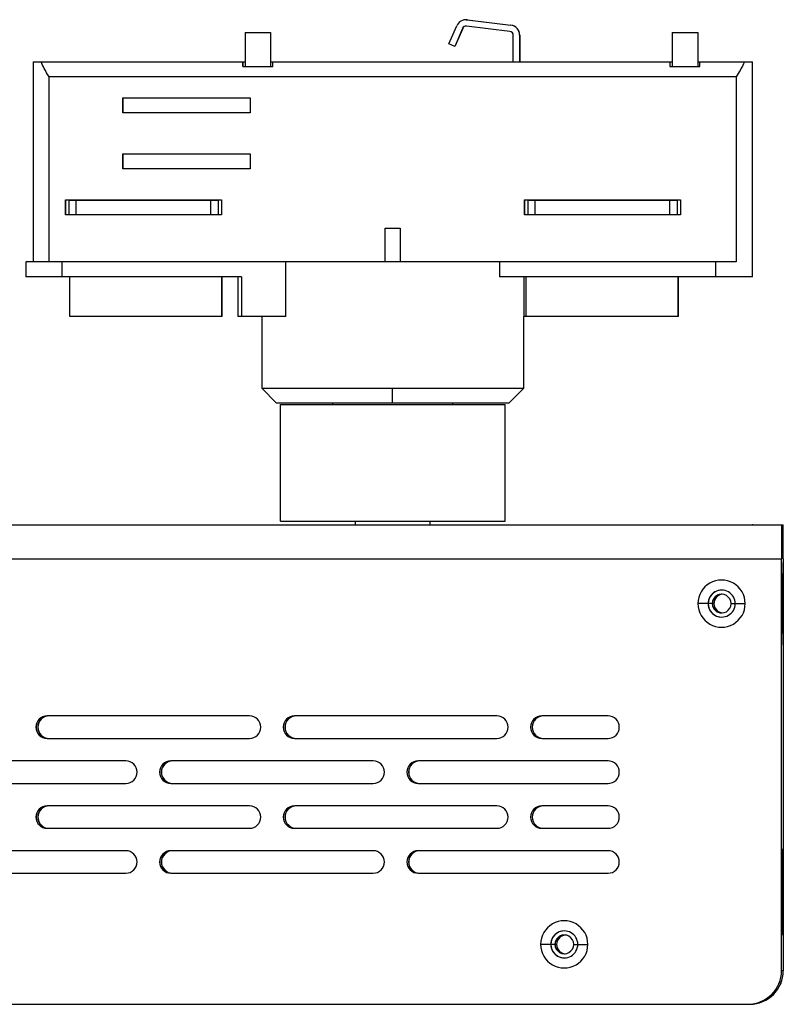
# Model space of a CAD drawing. Header units: millimetres. Extents: x -252 to 109, y -16 to 256.
# Tile 3 of 15: x -184 to -82, y 125 to 256. Entities that reach past the tile are written whole.
import ezdxf

# ---------------------------------------------------------------- set-up
doc = ezdxf.new("R2010")
doc.units = ezdxf.units.MM
doc.header["$PDSIZE"] = -1

msp = doc.modelspace()

# ---------------------------------------------------------------- linework, layer by layer
at = {"color": 7, "linetype": 'Continuous', "lineweight": 25}
for p, q in [((-124.55, 256.43), (-124.57, 256.43)), ((-124.55, 256.43), (-124.39, 256.42)), ((-124.4, 256.42), (-118.6, 255.7)), ((-124.39, 256.42), (-124.4, 256.42)), ((-124.39, 256.42), (-118.58, 255.7)), ((-126.84, 253.19), (-125.81, 255.61)), ((-125.03, 255.27), (-126.05, 252.85)), ((-125.01, 255.27), (-126.04, 252.85)), ((-125.01, 255.27), (-125.03, 255.27)), ((-118.7, 254.86), (-124.5, 255.57)), ((-118.6, 255.7), (-118.58, 255.7)), ((-154.05, 254.71), (-154.05, 250.16)), ((-154.05, 254.71), (-150.65, 254.71)), ((-150.65, 254.71), (-150.65, 250.16)), ((-150.65, 254.71), (-150.65, 250.16)), ((-118.26, 250.81), (-118.26, 254.36)), ((-117.4, 254.36), (-117.41, 254.36)), ((-117.41, 254.36), (-117.41, 250.81)), ((-117.4, 254.36), (-117.4, 250.81)), ((-97.05, 254.71), (-97.05, 250.16)), ((-97.05, 254.71), (-93.65, 254.71)), ((-93.65, 254.71), (-93.65, 250.16)), ((-93.65, 254.71), (-93.65, 250.16)), ((-126.05, 252.85), (-126.84, 253.19)), ((-126.05, 252.85), (-126.04, 252.85)), ((-182.34, 250.81), (-182.34, 224.11)), ((-182.34, 250.81), (-154.05, 250.81)), ((-154.35, 250.81), (-154.35, 250.16)), ((-154.35, 250.16), (-150.35, 250.16)), ((-154.34, 250.16), (-154.34, 250.81)), ((-150.65, 250.81), (-97.05, 250.81)), ((-150.35, 250.16), (-150.35, 250.81)), ((-97.35, 250.81), (-97.35, 250.16)), ((-97.35, 250.16), (-93.35, 250.16)), ((-97.34, 250.16), (-97.34, 250.81)), ((-93.65, 250.81), (-86.34, 250.81)), ((-93.35, 250.16), (-93.35, 250.81)), ((-86.34, 222.11), (-86.34, 250.81)), ((-88.5, 248.81), (-180.21, 248.81)), ((-180.21, 224.11), (-180.21, 248.81)), ((-88.5, 248.81), (-88.5, 224.11)), ((-170.36, 244.01), (-170.36, 246.01)), ((-170.36, 246.01), (-153.36, 246.01)), ((-170.32, 244.01), (-170.32, 246.01)), ((-153.36, 246.01), (-153.36, 244.01)), ((-153.36, 244.01), (-170.36, 244.01)), ((-170.36, 236.51), (-170.36, 238.51)), ((-170.36, 238.51), (-153.36, 238.51)), ((-170.32, 236.51), (-170.32, 238.51)), ((-153.36, 238.51), (-153.36, 236.51)), ((-153.36, 236.51), (-170.36, 236.51)), ((-178.01, 230.36), (-178.01, 232.36)), ((-178.01, 232.36), (-157.21, 232.36)), ((-177.97, 230.36), (-177.97, 232.36)), ((-177.59, 232.31), (-177.59, 230.41)), ((-177.59, 232.31), (-157.59, 232.31)), ((-176.61, 230.41), (-176.61, 232.31)), ((-158.61, 230.41), (-158.61, 232.31)), ((-157.59, 230.41), (-157.59, 232.31)), ((-157.21, 232.36), (-157.21, 230.36)), ((-116.76, 230.36), (-116.76, 232.36)), ((-116.76, 232.36), (-95.96, 232.36)), ((-116.72, 230.36), (-116.72, 232.36)), ((-116.34, 232.31), (-116.34, 230.41)), ((-116.34, 232.31), (-96.34, 232.31)), ((-115.36, 230.41), (-115.36, 232.31)), ((-97.36, 230.41), (-97.36, 232.31)), ((-96.34, 230.41), (-96.34, 232.31)), ((-95.96, 232.36), (-95.96, 230.36)), ((-157.21, 230.36), (-178.01, 230.36)), ((-177.59, 230.41), (-157.59, 230.41)), ((-95.96, 230.36), (-116.76, 230.36)), ((-116.34, 230.41), (-96.34, 230.41)), ((-135.36, 224.11), (-135.36, 228.61)), ((-135.36, 228.61), (-133.36, 228.61)), ((-135.35, 224.11), (-135.35, 228.61)), ((-133.36, 228.61), (-133.36, 224.11)), ((-183.31, 224.11), (-183.31, 222.11)), ((-88.5, 224.11), (-183.31, 224.11)), ((-178.46, 222.11), (-178.46, 224.11)), ((-148.62, 216.81), (-148.62, 224.11)), ((-120.11, 224.11), (-120.11, 222.11)), ((-91.24, 222.11), (-91.24, 224.11)), ((-154.54, 222.11), (-183.31, 222.11)), ((-177.46, 216.81), (-177.46, 222.11)), ((-157.16, 216.81), (-157.16, 222.11)), ((-157.11, 216.81), (-157.11, 222.11)), ((-155.04, 222.11), (-155.04, 216.81)), ((-154.54, 222.11), (-154.54, 216.81)), ((-86.34, 222.11), (-120.11, 222.11)), ((-116.84, 222.11), (-116.84, 216.81)), ((-116.56, 216.81), (-116.56, 222.11)), ((-96.26, 216.81), (-96.26, 222.11)), ((-96.22, 216.81), (-96.22, 222.11)), ((-157.11, 216.81), (-177.46, 216.81)), ((-148.62, 216.81), (-155.04, 216.81)), ((-151.84, 216.81), (-151.84, 207.21)), ((-116.84, 207.21), (-116.84, 216.81)), ((-96.22, 216.81), (-116.84, 216.81)), ((-151.84, 207.21), (-149.84, 205.21)), ((-151.84, 207.21), (-116.84, 207.21)), ((-134.38, 205.21), (-134.38, 207.21)), ((-118.84, 205.21), (-116.84, 207.21)), ((-118.84, 205.21), (-149.84, 205.21)), ((-142.34, 205.06), (-142.34, 205.21)), ((-126.34, 205.06), (-126.34, 205.21)), ((-149.34, 189.46), (-149.34, 205.06)), ((-149.34, 205.06), (-119.34, 205.06)), ((-119.34, 189.46), (-119.34, 205.06)), ((-149.34, 189.46), (-119.34, 189.46)), ((-139.34, 188.96), (-139.34, 189.46)), ((-129.34, 188.96), (-129.34, 189.46)), ((-247.45, 188.96), (-82.23, 188.96)), ((-82.45, 188.96), (-82.46, 184.46)), ((-82.45, 188.96), (-82.45, 187.46)), ((-82.23, 187.46), (-82.23, 188.96)), ((-82.22, 184.46), (-82.23, 188.96)), ((-82.45, 187.46), (-82.45, 184.46)), ((-82.45, 187.46), (-82.23, 187.46)), ((-82.23, 184.46), (-82.23, 187.46)), ((-247.46, 184.46), (-82.45, 184.46)), ((-82.46, 129.46), (-82.46, 184.46)), ((-82.45, 129.46), (-82.45, 184.46)), ((-82.23, 184.46), (-82.23, 129.46)), ((-82.22, 184.46), (-82.23, 184.46)), ((-82.22, 184.46), (-82.22, 129.46)), ((-82.45, 183.96), (-82.45, 182.46)), ((-82.45, 183.96), (-82.45, 183.96)), ((-82.23, 183.96), (-82.23, 183.96)), ((-82.23, 183.96), (-82.23, 182.46)), ((-82.45, 182.46), (-82.45, 182.46)), ((-82.45, 182.46), (-82.45, 174.46)), ((-82.23, 182.46), (-82.23, 182.46)), ((-82.23, 174.46), (-82.23, 182.46)), ((-91.69, 178.46), (-93.61, 178.46)), ((-91.49, 178.46), (-91.48, 178.46)), ((-89.2, 178.46), (-87.31, 178.46)), ((-82.45, 174.46), (-82.45, 174.46)), ((-82.45, 174.46), (-82.45, 172.96)), ((-82.23, 174.46), (-82.23, 174.46)), ((-82.23, 174.46), (-82.23, 172.96)), ((-82.45, 172.96), (-82.45, 172.96)), ((-82.23, 172.96), (-82.23, 172.96)), ((-153.46, 163.46), (-180.46, 163.46)), ((-120.46, 163.46), (-147.46, 163.46)), ((-105.61, 163.46), (-114.46, 163.46)), ((-180.46, 160.46), (-153.46, 160.46)), ((-147.46, 160.46), (-120.46, 160.46)), ((-114.46, 160.46), (-105.61, 160.46)), ((-169.96, 157.46), (-196.96, 157.46)), ((-136.96, 157.46), (-163.96, 157.46)), ((-105.61, 157.46), (-130.96, 157.46)), ((-196.96, 154.46), (-169.96, 154.46)), ((-163.96, 154.46), (-136.96, 154.46)), ((-130.96, 154.46), (-105.61, 154.46)), ((-153.46, 151.46), (-180.46, 151.46)), ((-120.46, 151.46), (-147.46, 151.46)), ((-105.61, 151.46), (-114.46, 151.46)), ((-180.46, 148.46), (-153.46, 148.46)), ((-147.46, 148.46), (-120.46, 148.46)), ((-114.46, 148.46), (-105.61, 148.46)), ((-169.96, 145.46), (-196.96, 145.46)), ((-136.96, 145.46), (-163.96, 145.46)), ((-105.61, 145.46), (-130.96, 145.46)), ((-82.33, 145.71), (-82.35, 145.71)), ((-82.35, 145.71), (-82.35, 134.21)), ((-82.32, 139.96), (-82.33, 145.71)), ((-196.96, 142.46), (-169.96, 142.46)), ((-163.96, 142.46), (-136.96, 142.46)), ((-130.96, 142.46), (-105.61, 142.46)), ((-82.36, 139.96), (-82.32, 139.96)), ((-82.33, 134.21), (-82.32, 139.96)), ((-82.35, 134.21), (-82.33, 134.21)), ((-112.69, 132.96), (-114.61, 132.96)), ((-112.49, 132.96), (-112.48, 132.96)), ((-110.2, 132.96), (-108.31, 132.96)), ((-82.46, 129.46), (-82.22, 129.46)), ((-227.44, 124.96), (-86.95, 124.96))]:
    msp.add_line(p, q, dxfattribs=at)
at = {"color": 7, "linetype": 'Continuous'}
msp.add_line((-86.34, 188.96), (-86.35, 188.96), dxfattribs=at)
at = {"color": 7, "linetype": 'Continuous', "lineweight": 25}
for centre, radius, start, end in [((-124.57, 255.08), 1.35, 83, 156.9691), ((-124.57, 255.08), 0.5, 83, 156.9691), ((-124.55, 255.08), 0.5, 90, 156.9691), ((-118.76, 254.36), 1.35, 359.9999, 82.9999), ((-118.75, 254.36), 1.35, 359.9999, 82.9999), ((-118.76, 254.36), 0.5, 359.9999, 82.9999), ((-90.46, 178.46), 3.15, 359.9999, 180.0001), ((-90.45, 178.46), 1.8, 359.9999, 180.0001), ((-90.45, 178.46), 1.8, 90.0001, 180.0001), ((-90.45, 178.46), 1.25, 359.9999, 180.0001), ((-90.44, 178.46), 1.25, 90.0001, 180.0001), ((-90.24, 178.46), 1.25, 94.9411, 180.0001), ((-90.23, 178.46), 1.25, 95.1257, 180.0001), ((-90.46, 178.46), 3.15, 179.9999, 0.0001), ((-90.45, 178.46), 1.8, 179.9999, 0.0001), ((-90.45, 178.46), 1.8, 179.9999, 269.9999), ((-90.45, 178.46), 1.25, 179.9999, 0.0001), ((-90.44, 178.46), 1.25, 179.9999, 269.9999), ((-90.24, 178.46), 1.25, 179.9999, 265.0589), ((-90.23, 178.46), 1.25, 179.9999, 264.8743), ((-180.46, 161.96), 1.5, 90.0001, 269.9999), ((-180.45, 161.96), 1.5, 90.0001, 269.9999), ((-180.23, 161.96), 1.5, 90.0001, 269.9999), ((-180.22, 161.96), 1.5, 90.0001, 269.9999), ((-153.46, 161.96), 1.5, 270.0001, 89.9999), ((-147.46, 161.96), 1.5, 90.0001, 269.9999), ((-147.45, 161.96), 1.5, 90.0001, 269.9999), ((-147.23, 161.96), 1.5, 90.0001, 269.9999), ((-147.22, 161.96), 1.5, 90.0001, 269.9999), ((-120.46, 161.96), 1.5, 270.0001, 89.9999), ((-114.46, 161.96), 1.5, 90.0001, 269.9999), ((-114.45, 161.96), 1.5, 90.0001, 269.9999), ((-114.23, 161.96), 1.5, 90.0001, 269.9999), ((-114.22, 161.96), 1.5, 90.0001, 269.9999), ((-105.61, 161.96), 1.5, 270.0001, 89.9999), ((-169.96, 155.96), 1.5, 270.0001, 89.9999), ((-163.96, 155.96), 1.5, 90.0001, 269.9999), ((-163.95, 155.96), 1.5, 90.0001, 269.9999), ((-163.73, 155.96), 1.5, 90.0001, 269.9999), ((-163.72, 155.96), 1.5, 90.0001, 269.9999), ((-136.96, 155.96), 1.5, 270.0001, 89.9999), ((-130.96, 155.96), 1.5, 90.0001, 269.9999), ((-130.95, 155.96), 1.5, 90.0001, 269.9999), ((-130.73, 155.96), 1.5, 90.0001, 269.9999), ((-130.72, 155.96), 1.5, 90.0001, 269.9999), ((-105.61, 155.96), 1.5, 270.0001, 89.9999), ((-180.46, 149.96), 1.5, 90.0001, 269.9999), ((-180.45, 149.96), 1.5, 90.0001, 269.9999), ((-180.23, 149.96), 1.5, 90.0001, 269.9999), ((-180.22, 149.96), 1.5, 90.0001, 269.9999), ((-153.46, 149.96), 1.5, 270.0001, 89.9999), ((-147.46, 149.96), 1.5, 90.0001, 269.9999), ((-147.45, 149.96), 1.5, 90.0001, 269.9999), ((-147.23, 149.96), 1.5, 90.0001, 269.9999), ((-147.22, 149.96), 1.5, 90.0001, 269.9999), ((-120.46, 149.96), 1.5, 270.0001, 89.9999), ((-114.46, 149.96), 1.5, 90.0001, 269.9999), ((-114.45, 149.96), 1.5, 90.0001, 269.9999), ((-114.23, 149.96), 1.5, 90.0001, 269.9999), ((-114.22, 149.96), 1.5, 90.0001, 269.9999), ((-105.61, 149.96), 1.5, 270.0001, 89.9999), ((-169.96, 143.96), 1.5, 270.0001, 89.9999), ((-163.96, 143.96), 1.5, 90.0001, 269.9999), ((-163.95, 143.96), 1.5, 90.0001, 269.9999), ((-163.73, 143.96), 1.5, 90.0001, 269.9999), ((-163.72, 143.96), 1.5, 90.0001, 269.9999), ((-136.96, 143.96), 1.5, 270.0001, 89.9999), ((-130.96, 143.96), 1.5, 90.0001, 269.9999), ((-130.95, 143.96), 1.5, 90.0001, 269.9999), ((-130.73, 143.96), 1.5, 90.0001, 269.9999), ((-130.72, 143.96), 1.5, 90.0001, 269.9999), ((-105.61, 143.96), 1.5, 270.0001, 89.9999), ((-111.46, 132.96), 3.15, 359.9999, 180.0001), ((-111.45, 132.96), 1.8, 359.9999, 180.0001), ((-111.45, 132.96), 1.8, 90.0001, 180.0001), ((-111.45, 132.96), 1.25, 359.9999, 180.0001), ((-111.44, 132.96), 1.25, 90.0001, 180.0001), ((-111.24, 132.96), 1.25, 94.9411, 180.0001), ((-111.23, 132.96), 1.25, 95.1257, 180.0001), ((-111.46, 132.96), 3.15, 179.9999, 0.0001), ((-111.45, 132.96), 1.8, 179.9999, 0.0001), ((-111.45, 132.96), 1.8, 179.9999, 269.9999), ((-111.45, 132.96), 1.25, 179.9999, 0.0001), ((-111.44, 132.96), 1.25, 179.9999, 269.9999), ((-111.24, 132.96), 1.25, 179.9999, 265.0589), ((-111.23, 132.96), 1.25, 179.9999, 264.8743), ((-86.96, 129.46), 4.5, 270.0001, 0.0001), ((-86.95, 129.46), 4.5, 270.0001, 0.0001), ((-86.73, 129.46), 4.5, 270.0001, 0.0001), ((-86.72, 129.46), 4.5, 270.0001, 0.0001)]:
    msp.add_arc(centre, radius, start, end, dxfattribs=at)
for points, knots in [([(-180.21, 248.81), (-180.44, 249.17), (-180.85, 249.82), (-181.15, 250.5), (-181.29, 250.81)], [0, 0, 0, 0, 0.554965, 1, 1, 1, 1]), ([(-87.42, 250.81), (-87.59, 250.42), (-87.91, 249.74), (-88.32, 249.09), (-88.5, 248.81)], [0, 0, 0, 0, 0.5651171, 1, 1, 1, 1])]:
    msp.add_open_spline(points, degree=3, knots=knots, dxfattribs=at)
at = {"color": 7, "linetype": 'Continuous'}
msp.add_point((-86.34, 188.96), dxfattribs=at)

doc.saveas('drawing.dxf')
